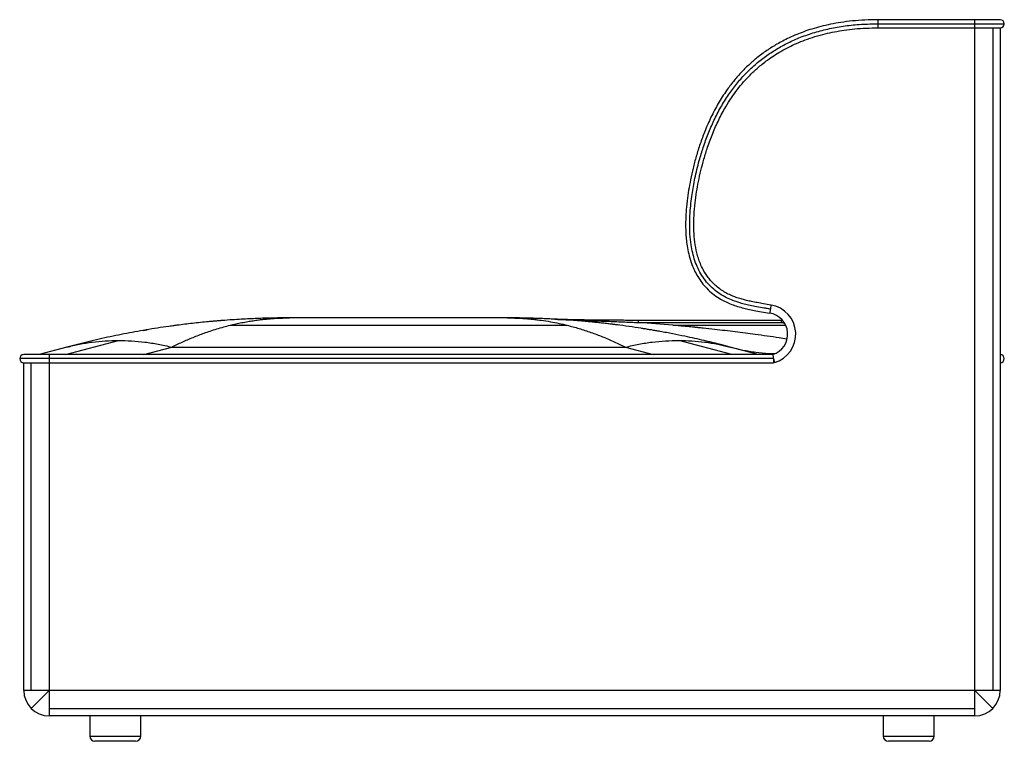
# Paper-space layout '_Right' of a CAD drawing. Header units: millimetres. Extents: x -484 to 484, y -25 to 684.
import ezdxf

# ---------------------------------------------------------------- set-up
doc = ezdxf.new("R2010")
doc.units = ezdxf.units.MM

psp = doc.layouts.new('_Right')

# ---------------------------------------------------------------- linework, layer by layer
at = {"color": 7, "linetype": 'Continuous', "lineweight": 25}
for p, q in [((344.75, 679.54), (360, 680)), ((480, 684), (360, 684)), ((360, 680), (484, 680)), ((455, 0), (455, 684)), ((360, 676), (480, 676)), ((472.68, 676), (472.68, 25)), ((480, 676), (480, 25)), ((254, 399.68), (247.59, 400.74)), ((-4.39, 391), (-218.61, 391)), ((42, 389.73), (41.71, 389.74)), ((42, 389.73), (43.35, 389.66)), ((265, 388.6), (124.47, 388.6)), ((266, 388.6), (265, 388.6)), ((265, 386.47), (265, 388.6)), ((-362.47, 378.74), (-358.75, 379.3)), ((-359.49, 379.18), (-362.47, 378.74)), ((-277.08, 383.79), (54.08, 383.79)), ((106.06, 383.79), (96.74, 384.96)), ((158.03, 383.79), (124.47, 386.47)), ((124.47, 386.47), (265, 386.47)), ((158.03, 383.79), (269.07, 383.79)), ((265, 386.47), (267.34, 386.67)), ((265, 386.47), (267.8, 385.85)), ((-439.02, 355), (-386.97, 368.88)), ((216.02, 355), (163.97, 368.88)), ((-437.63, 362.3), (-465, 355)), ((-361.93, 355), (-334.56, 362.3)), ((-334.56, 362.3), (111.56, 362.3)), ((111.56, 362.3), (138.93, 355)), ((214.63, 362.3), (206.3, 364.47)), ((213.04, 362.67), (214.63, 362.3)), ((242, 355), (214.63, 362.3)), ((257, 351), (-484, 351)), ((256.4, 355), (-480, 355)), ((-455, 355), (-455, 0)), ((257, 351), (258.12, 347.16)), ((257, 351), (257, 347)), ((-480, 347), (257, 347)), ((-480, 25), (-480, 347)), ((-472.68, 25), (-472.68, 347)), ((480, 25), (-480, 25)), ((-455, 25), (-472.68, 7.32)), ((455, 25), (472.68, 7.32)), ((-455, 7.32), (455, 7.32)), ((455, 0), (-455, 0)), ((-415, 0), (-415, -20)), ((-365, -20), (-365, 0)), ((365, 0), (365, -20)), ((415, -20), (415, 0)), ((-415, -20), (-365, -20)), ((-370, -25), (-410, -25)), ((365, -20), (415, -20)), ((410, -25), (370, -25))]:
    psp.add_line(p, q, dxfattribs=at)
for centre, radius, start, end in [((480, 680), 4, 270, 90), ((250, 375), 29, 286.2602, 80.79418), ((250, 375), 21, 287.75279, 80.79418), ((-480, 351), 4, 90, 270), ((480, 351), 4, 270, 90), ((-455, 25), 25, 180, 270), ((455, 25), 25, 270, 0), ((-410, -20), 5, 180, 270), ((-370, -20), 5, 270, 0), ((370, -20), 5, 180, 270), ((410, -20), 5, 270, 0)]:
    psp.add_arc(centre, radius, start, end, dxfattribs=at)
for points, knots in [([(360, 684), (355.61, 683.94), (347.14, 683.82), (334.93, 682.88), (323.67, 681.47), (313.31, 679.62), (303.81, 677.44), (295.13, 674.99), (287.24, 672.36), (279.78, 669.48), (272.8, 666.41), (266.32, 663.19), (260.6, 660.05), (255.38, 656.91), (250.44, 653.67), (245.57, 650.21), (239.57, 645.58), (232.55, 639.52), (224.78, 631.77), (217.5, 623.37), (210.01, 613.41), (202.57, 601.72), (195.46, 588.24), (189.63, 574.91), (184.89, 562.09), (181.1, 550.04), (177.98, 538.28), (175.51, 527.1), (173.57, 516.37), (172.05, 505.67), (171.2, 496.73), (170.81, 489.6), (170.68, 484.54), (170.7, 479.25), (170.92, 473.46), (171.45, 466.93), (172.46, 459.66), (174.16, 451.71), (176.51, 444.23), (179.39, 437.44), (182.58, 431.48), (186.55, 425.59), (191.4, 419.92), (197.08, 414.74), (203.06, 410.53), (208.94, 407.27), (214.53, 404.78), (220.35, 402.68), (226.15, 401.01), (232.12, 399.58), (238.37, 398.31), (245.53, 397.01), (250.63, 396.18), (253.36, 395.73)], [0, 0, 0, 0, 0.029508, 0.056877, 0.082257, 0.10578, 0.127567, 0.147721, 0.166334, 0.183481, 0.201395, 0.217585, 0.232083, 0.245268, 0.258469, 0.271821, 0.285338, 0.309436, 0.334097, 0.358996, 0.384074, 0.417794, 0.452001, 0.486388, 0.515471, 0.543864, 0.571232, 0.597204, 0.620808, 0.644456, 0.669824, 0.681125, 0.692421, 0.703815, 0.716698, 0.731361, 0.74779, 0.765998, 0.785987, 0.800347, 0.815508, 0.831354, 0.847988, 0.865515, 0.882893, 0.897019, 0.910579, 0.924015, 0.938522, 0.951143, 0.965274, 0.981385, 1, 1, 1, 1]), ([(254, 399.68), (251.31, 400.12), (246.26, 400.95), (239.12, 402.23), (232.8, 403.52), (227.14, 404.89), (221.47, 406.53), (215.54, 408.66), (209.17, 411.6), (202.81, 415.45), (196.72, 420.3), (191.24, 426.05), (186.56, 432.53), (182.74, 439.57), (179.74, 447.04), (177.53, 454.78), (175.85, 463.53), (174.84, 473.22), (174.59, 483.68), (174.98, 493.82), (175.83, 503.36), (176.97, 512.08), (178.31, 520.29), (179.89, 528.41), (181.8, 536.88), (184.42, 547.02), (187.97, 558.76), (192.75, 571.96), (198.43, 585.14), (205.06, 597.98), (212.44, 609.91), (220.51, 620.82), (229.21, 630.72), (238.77, 639.82), (249.07, 648.01), (260.02, 655.24), (271.57, 661.52), (284.09, 667.05), (297.66, 671.72), (312.32, 675.45), (327.65, 678.08), (343.62, 679.71), (354.48, 679.9), (360, 680)], [0, 0, 0, 0, 0.0188014, 0.0353566, 0.0500657, 0.0633368, 0.0755889, 0.0908241, 0.1067446, 0.1239746, 0.1420408, 0.1603698, 0.1786344, 0.1970703, 0.2155624, 0.2340669, 0.252609, 0.2770266, 0.3012432, 0.3247711, 0.3470325, 0.3673998, 0.3855066, 0.4044379, 0.4244761, 0.4454543, 0.4767355, 0.5091687, 0.5423564, 0.5757347, 0.6089214, 0.6390667, 0.6693681, 0.6998242, 0.7300368, 0.7601468, 0.7903125, 0.8206735, 0.8545819, 0.8893027, 0.9250142, 0.9618699, 1, 1, 1, 1]), ([(360, 680), (360, 680.52), (360, 681.57), (360, 682.89), (360, 683.82), (360, 683.94), (360, 684)], [0, 0, 0, 0, 0.250004, 0.500008, 0.750012, 1, 1, 1, 1]), ([(360, 676), (360, 676), (360, 675.9), (360, 676.26), (360, 677.09), (360, 678.43), (360, 679.48), (360, 680)], [0, 0, 0, 0, 0.000016, 0.250012, 0.500008, 0.750004, 1, 1, 1, 1]), ([(254.64, 403.63), (252.2, 404.03), (247.65, 404.77), (241.28, 405.91), (235.73, 407), (230.87, 408.09), (226.17, 409.3), (221.57, 410.72), (216.95, 412.46), (212.35, 414.53), (207.72, 417.09), (203.14, 420.24), (198.96, 423.79), (195.29, 427.61), (192.17, 431.55), (189.15, 436.12), (186.4, 441.3), (184.08, 446.95), (182.37, 452.32), (180.63, 459.31), (179.24, 468.28), (178.56, 479.79), (178.82, 491.75), (179.85, 503.62), (181.38, 514.62), (183.29, 525.21), (185.66, 535.98), (188.64, 547.26), (192.44, 559.49), (197.23, 572.42), (203.14, 585.72), (209.36, 597.36), (215.56, 607.22), (221.42, 615.38), (227.54, 622.84), (233.02, 628.71), (237.7, 633.25), (241.69, 636.84), (246.18, 640.6), (251.42, 644.6), (257.48, 648.79), (264.42, 653.07), (271.93, 657.12), (279.97, 660.89), (288.5, 664.34), (297.92, 667.52), (307.52, 670.14), (317.2, 672.23), (326.88, 673.84), (337.27, 675.05), (348.38, 675.85), (356.05, 675.95), (360, 676)], [0, 0, 0, 0, 0.0175309, 0.0327233, 0.0459764, 0.0576523, 0.0680918, 0.0804184, 0.0918066, 0.1031376, 0.1161793, 0.1293356, 0.142511, 0.1550418, 0.1668819, 0.1781216, 0.1939507, 0.2083955, 0.221405, 0.2339338, 0.2595294, 0.2857151, 0.3156609, 0.3444298, 0.3702118, 0.3945222, 0.4207475, 0.448497, 0.4773035, 0.5116497, 0.546314, 0.5805495, 0.6052726, 0.6289888, 0.6517861, 0.6737464, 0.6859086, 0.69808, 0.7118721, 0.7274698, 0.7448855, 0.7641484, 0.7853075, 0.8054339, 0.8271431, 0.8506056, 0.8759691, 0.8977369, 0.9209169, 0.9456117, 0.9719327, 1, 1, 1, 1]), ([(-282.39, 388.59), (-287.68, 388.17), (-298.29, 387.32), (-313.85, 385.7), (-324.1, 384.42), (-329.06, 383.79)], [0, 0, 0, 0, 0.339368, 0.681006, 1, 1, 1, 1]), ([(-282.82, 388.56), (-283.33, 388.52), (-285.11, 388.39), (-288.08, 388.15), (-291.9, 387.83), (-294.95, 387.56), (-296.82, 387.39), (-297.38, 387.33)], [0, 0, 0, 0, 0.105998, 0.371444, 0.611961, 0.884739, 1, 1, 1, 1]), ([(-218.61, 391), (-220.56, 391), (-224.45, 390.99), (-230.6, 390.92), (-236.84, 390.81), (-243.52, 390.64), (-250.59, 390.41), (-258.12, 390.09), (-266.3, 389.67), (-275.25, 389.13), (-281.61, 388.66), (-284.9, 388.41)], [0, 0, 0, 0, 0.091236, 0.182282, 0.277832, 0.380219, 0.489441, 0.603836, 0.726503, 0.858217, 1, 1, 1, 1]), ([(-277.08, 383.79), (-275.23, 384.24), (-271.44, 385.15), (-265.6, 386.38), (-260.78, 387.27), (-257.06, 387.9), (-254.53, 388.29), (-251.95, 388.67), (-249.49, 389), (-247.31, 389.27), (-244.62, 389.59), (-241.08, 389.95), (-236.32, 390.36), (-230.96, 390.7), (-224.99, 390.95), (-220.81, 390.98), (-218.61, 391)], [0, 0, 0, 0, 0.095272, 0.195414, 0.300427, 0.343015, 0.386354, 0.430445, 0.475288, 0.512633, 0.542181, 0.613076, 0.694305, 0.785869, 0.887767, 1, 1, 1, 1]), ([(-232.74, 390.88), (-233.72, 390.86), (-234.92, 390.85), (-236.1, 390.82), (-236.31, 390.81)], [0, 0, 0, 0, 0.818934, 1, 1, 1, 1]), ([(104.68, 383.97), (103.51, 384.12), (101.18, 384.42), (97.14, 384.91), (92.8, 385.43), (87.82, 385.99), (82.74, 386.52), (77.46, 387.05), (71.74, 387.59), (65.5, 388.13), (58.87, 388.65), (52.34, 389.11), (46.73, 389.46), (42.27, 389.71), (38.82, 389.9), (35.88, 390.04), (33.02, 390.17), (29.85, 390.31), (26.22, 390.45), (21.52, 390.61), (15.77, 390.77), (9, 390.9), (2.06, 390.99), (-2.26, 391), (-4.39, 391)], [0, 0, 0, 0, 0.028713, 0.057093, 0.102488, 0.148743, 0.195502, 0.243279, 0.295348, 0.351152, 0.411443, 0.47298, 0.526466, 0.564474, 0.596742, 0.623346, 0.649215, 0.679226, 0.71338, 0.75167, 0.811049, 0.874648, 0.938014, 1, 1, 1, 1]), ([(-4.39, 391), (-2.42, 390.99), (1.34, 390.96), (6.75, 390.76), (11.67, 390.47), (15.65, 390.17), (18.76, 389.88), (21.12, 389.64), (23.38, 389.38), (25.91, 389.08), (30.72, 388.44), (37.59, 387.34), (46.03, 385.71), (51.46, 384.42), (54.08, 383.79)], [0, 0, 0, 0, 0.100488, 0.192775, 0.27686, 0.352745, 0.396245, 0.436506, 0.473526, 0.512117, 0.566089, 0.720313, 0.86495, 1, 1, 1, 1]), ([(124.47, 388.6), (122.08, 388.6), (117.1, 388.6), (109.3, 388.62), (101.2, 388.65), (93.3, 388.7), (86.08, 388.76), (79.65, 388.83), (73.76, 388.91), (67.99, 389), (62.65, 389.1), (57.86, 389.21), (54.58, 389.29), (52.39, 389.35), (50.58, 389.41), (48.14, 389.48), (45.86, 389.56), (44.19, 389.63), (43.63, 389.65), (43.35, 389.66)], [0, 0, 0, 0, 0.081366, 0.170387, 0.266389, 0.358224, 0.440829, 0.514402, 0.580866, 0.647896, 0.716107, 0.767019, 0.816962, 0.830837, 0.847774, 0.8904, 0.942443, 0.970765, 1, 1, 1, 1]), ([(43.35, 389.66), (43.87, 389.64), (45.55, 389.56), (48.88, 389.41), (53.18, 389.24), (58.45, 389.03), (64.59, 388.8), (71.55, 388.55), (81.3, 388.19), (93.81, 387.73), (109.06, 387.13), (119.28, 386.69), (124.47, 386.47)], [0, 0, 0, 0, 0.0208982, 0.066498, 0.1173932, 0.1728894, 0.2524586, 0.3368567, 0.4250367, 0.609582, 0.8020188, 1, 1, 1, 1]), ([(-329.06, 383.79), (-336.5, 382.76), (-351.31, 380.7), (-373.28, 376.9), (-395.08, 372.57), (-416.5, 367.77), (-430.68, 364.1), (-437.63, 362.3)], [0, 0, 0, 0, 0.2040292, 0.4059298, 0.6044113, 0.8060692, 1, 1, 1, 1]), ([(-329.48, 383.73), (-330.18, 383.64), (-332.18, 383.38), (-334.27, 383.09), (-335.64, 382.91)], [0, 0, 0, 0, 0.346296, 1, 1, 1, 1]), ([(-334.56, 362.3), (-332.86, 363.14), (-329.44, 364.85), (-324.23, 367.27), (-318.92, 369.63), (-313.5, 371.91), (-308.1, 374.04), (-302.47, 376.13), (-296.52, 378.19), (-290.07, 380.24), (-283.56, 382.14), (-279.2, 383.25), (-277.08, 383.79)], [0, 0, 0, 0, 0.089537, 0.180758, 0.273663, 0.368252, 0.464525, 0.555842, 0.661993, 0.774246, 0.890702, 1, 1, 1, 1]), ([(54.08, 383.79), (58.02, 382.76), (65.87, 380.7), (77.49, 376.9), (89.03, 372.57), (100.38, 367.77), (107.88, 364.1), (111.56, 362.3)], [0, 0, 0, 0, 0.204045, 0.40593, 0.604411, 0.806069, 1, 1, 1, 1]), ([(129.75, 380.34), (125.84, 380.96), (117.95, 382.19), (110.05, 383.26), (106.06, 383.79)], [0, 0, 0, 0, 0.4952786, 1, 1, 1, 1]), ([(213.09, 362.7), (211.57, 363.1), (208.85, 363.82), (205.2, 364.75), (202.38, 365.46), (200.08, 366.04), (197.22, 366.74), (193.49, 367.65), (187.43, 369.08), (179.56, 370.87), (169.32, 373.08), (158.04, 375.36), (148.4, 377.17), (141.39, 378.4), (137.23, 379.11), (133.75, 379.69), (131.18, 380.11), (129.4, 380.4), (128.05, 380.62), (127.54, 380.7), (127.3, 380.74)], [0, 0, 0, 0, 0.052518, 0.094662, 0.126426, 0.15032, 0.174585, 0.225191, 0.279643, 0.383975, 0.496694, 0.632575, 0.770526, 0.816846, 0.863283, 0.905578, 0.933044, 0.957454, 0.979488, 1, 1, 1, 1]), ([(270.28, 370.22), (267.69, 370.61), (261.25, 371.6), (250.88, 373.1), (239.85, 374.63), (229.37, 376.01), (219.44, 377.27), (209.34, 378.49), (198.81, 379.7), (189.98, 380.67), (184.36, 381.25), (182.25, 381.47), (181.59, 381.54), (180.93, 381.61), (180.27, 381.67), (179.61, 381.74), (177.12, 381.99), (173.16, 382.38), (168.08, 382.87), (164.28, 383.23), (161.6, 383.47), (159.88, 383.63), (158.82, 383.72), (158.27, 383.77), (158.09, 383.79), (158.03, 383.79)], [0, 0, 0, 0, 0.069447, 0.172793, 0.277681, 0.3646, 0.45305, 0.54303, 0.634542, 0.734251, 0.778771, 0.784631, 0.790497, 0.79637, 0.802249, 0.808136, 0.814029, 0.868631, 0.91379, 0.949507, 0.970098, 0.985377, 0.995344, 0.998336, 1, 1, 1, 1]), ([(163.97, 368.88), (168.28, 368.8), (176.9, 368.64), (189.65, 367.34), (201.73, 365.45), (209.45, 363.55), (213.04, 362.67)], [0, 0, 0, 0, 0.258249, 0.516499, 0.774748, 1, 1, 1, 1]), ([(214.63, 362.3), (218.75, 361.28), (226.99, 359.25), (239.61, 357.27), (250.08, 356.13), (256.4, 355.99), (258.41, 355.94)], [0, 0, 0, 0, 0.288448, 0.576896, 0.865343, 1, 1, 1, 1]), ([(256.4, 355), (256.42, 354.92), (256.44, 354.77), (256.6, 353.69), (256.8, 352.38), (256.93, 351.46), (257, 351)], [0, 0, 0, 0, 0.2793652, 0.5588198, 0.7792039, 1, 1, 1, 1])]:
    psp.add_open_spline(points, degree=3, knots=knots, dxfattribs=at)
for points in [[(254, 399.68), (253.92, 399.16), (253.75, 398.13), (253.54, 396.82), (253.39, 395.91), (253.37, 395.79), (253.36, 395.73)], [(254.64, 403.63), (254.63, 403.57), (254.61, 403.45), (254.46, 402.54), (254.25, 401.23), (254.08, 400.2), (254, 399.68)], [(124.47, 386.47), (124.47, 387.09), (124.47, 388.34), (124.47, 388.51), (124.47, 388.6)], [(-437.63, 362.3), (-433.51, 363.32), (-425.26, 365.35), (-412.65, 367.35), (-399.9, 368.64), (-391.28, 368.8), (-386.97, 368.88)], [(-386.97, 368.88), (-382.64, 368.8), (-373.98, 368.64), (-360.88, 367.35), (-347.74, 365.35), (-338.95, 363.32), (-334.56, 362.3)], [(111.56, 362.3), (115.95, 363.32), (124.74, 365.35), (137.88, 367.35), (150.98, 368.64), (159.64, 368.8), (163.97, 368.88)]]:
    psp.add_open_spline(points, degree=3, dxfattribs=at)

doc.saveas('drawing.dxf')
